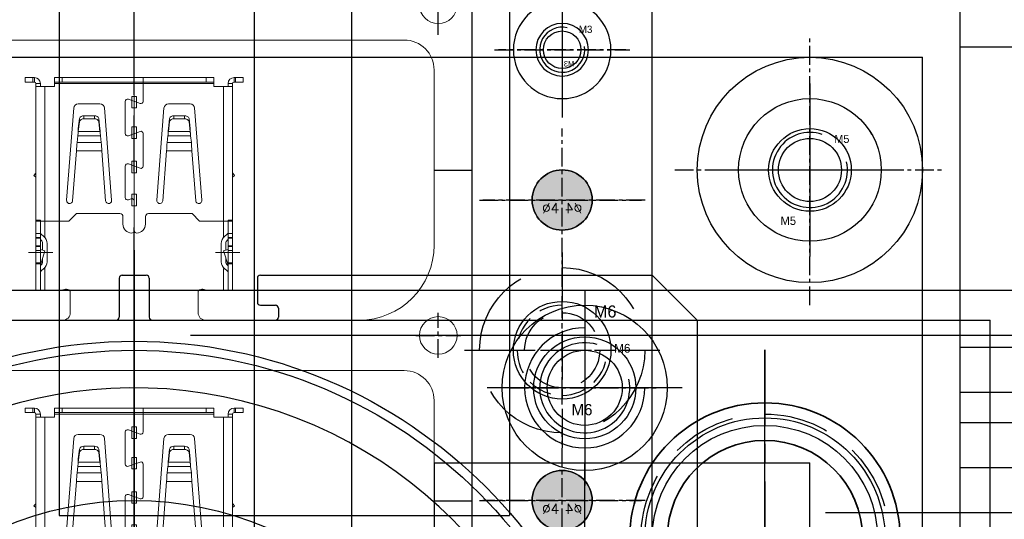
# Model space of a CAD drawing. Header units: millimetres. Extents: x -1657 to 8845, y -11980 to 3013.
# Tile 155 of 256: x 740 to 806, y 707 to 740. Entities that reach past the tile are written whole.
import ezdxf

# ---------------------------------------------------------------- set-up
doc = ezdxf.new("R2010")
doc.units = ezdxf.units.MM
doc.linetypes.add('CENTER', pattern=[2, 1.25, -0.25, 0.25, -0.25])
doc.linetypes.add('DASHED', pattern=[0.75, 0.5, -0.25])
doc.layers.add('FMT', color=7, linetype='Continuous', lineweight=35)
for name, color, linetype in [('SHELL裁切气缸', 252, 'Continuous'), ('STD', 7, 'Continuous'), ('图层110', 146, 'Continuous'), ('图层111', 232, 'Continuous'), ('图层117', 23, 'Continuous'), ('图层118', 85, 'Continuous'), ('图层120', 150, 'Continuous'), ('图层121', 52, 'Continuous'), ('图层122', 210, 'Continuous'), ('图层123', 190, 'Continuous'), ('图层139', 137, 'Continuous'), ('图层151', 51, 'Continuous'), ('图层153', 91, 'Continuous'), ('图层154', 25, 'Continuous'), ('料盘', 247, 'Continuous'), ('方管2', 2, 'Continuous'), ('铁壳', 1, 'Continuous')]:
    doc.layers.add(name, color=color, linetype=linetype)
doc.styles.add('SIMPLEX', font='SIMPLEX')

# ---------------------------------------------------------------- blocks, each defined once
blk = doc.blocks.new('1E9B3')
at = {"layer": '铁壳', "ltscale": 0.625}
for p, q in [((-42.474, 0), (-39.948, 0)), ((0, 0), (2.526, 0)), ((-42.474, -22), (-39.948, -22)), ((0, -22), (2.526, -22))]:
    blk.add_line(p, q, dxfattribs=at)
at = {"layer": '铁壳', "linetype": 'Continuous', "lineweight": 20}
for p, q in [((-42.474, -22), (-42.474, 0)), ((0, 0), (0, -4.988)), ((-39.948, -4.988), (-39.948, 0)), ((2.526, -22), (2.526, 0)), ((-24.774, -7.988), (-15.174, -7.988)), ((-24.23, -8.132), (-24.23, -9.488)), ((-15.718, -9.488), (-15.718, -8.132)), ((-24.73, -9.988), (-34.948, -9.988)), ((-5, -9.988), (-15.218, -9.988)), ((-37.948, -13.34), (-2, -13.34)), ((-39.948, -22), (-39.948, -15.34)), ((0, -15.34), (0, -22))]:
    blk.add_line(p, q, dxfattribs=at)
at = {"layer": '铁壳', "color": 1, "linetype": 'CENTER'}
for p, q in [((-40.224, -12.5), (-40.224, -9.5)), ((0.276, -12.5), (0.276, -9.5)), ((-41.724, -11), (-38.724, -11)), ((-1.224, -11), (1.776, -11))]:
    blk.add_line(p, q, dxfattribs=at)
at = {"layer": '铁壳', "linetype": 'Continuous', "lineweight": 20}
for centre in [(-40.224, -11), (0.276, -11)]:
    blk.add_circle(centre, 1.25, dxfattribs=at)
for centre, radius, start, end in [((-34.948, -4.988), 5, 180, 270), ((-5, -4.988), 5, 270, 0), ((-24.774, -7.788), 0.2, 270, 293.06093), ((-24.48, -8.479), 0.551, 81.80643, 113.06093), ((-24.43, -8.132), 0.2, 0, 81.80643), ((-15.518, -8.132), 0.2, 98.19357, 180), ((-15.468, -8.479), 0.551, 66.93907, 98.19357), ((-15.174, -7.788), 0.2, 246.93907, 270), ((-24.73, -9.488), 0.5, 270, 0), ((-15.218, -9.488), 0.5, 180, 270), ((-37.948, -15.34), 2, 90, 180), ((-2, -15.34), 2, 0, 90)]:
    blk.add_arc(centre, radius, start, end, dxfattribs=at)
blk = doc.blocks.new('1B877')
at = {"layer": '铁壳', "lineweight": 9, "ltscale": 0.03}
for p, q in [((-0.591, 6.715), (-0.591, -9.356)), ((-6, -5.756), (-7.634, -5.756)), ((4.818, -5.756), (6.452, -5.756))]:
    blk.add_line(p, q, dxfattribs=at)
at = {"layer": '铁壳', "linetype": 'Continuous', "lineweight": 15}
for p, q in [((-7.841, 5.594), (-7.841, 5.894)), ((-7.841, 5.894), (-7.341, 5.894)), ((-7.341, 5.594), (-7.841, 5.594)), ((-7.341, 5.894), (-7.341, 5.594)), ((-7.241, 5.894), (-7.341, 5.894)), ((-7.241, 5.594), (-7.341, 5.594)), ((-7.241, 5.894), (-7.241, 5.594)), ((-6.841, 5.494), (-7.141, 5.494)), ((-7.141, 5.294), (-7.141, 5.494)), ((-6.541, 5.294), (-7.141, 5.294)), ((-7.141, -3.606), (-7.141, 5.294)), ((-6.841, 5.294), (-6.841, 5.494)), ((-6.541, 5.294), (-6.541, -3.656)), ((-6.541, 5.294), (-5.891, 5.294)), ((-5.891, 5.594), (-5.891, 5.894)), ((-5.891, 5.894), (-5.391, 5.894)), ((-5.891, 5.594), (-0.204, 5.594)), ((-5.391, 5.594), (-5.891, 5.594)), ((-5.891, 5.594), (-5.891, 5.494)), ((-5.891, 5.494), (-0.204, 5.494)), ((-5.891, 5.294), (-5.891, 5.494)), ((-5.391, 5.894), (-5.391, 5.594)), ((-5.391, 5.894), (-0.204, 5.894)), ((-5.391, 5.594), (-0.204, 5.594)), ((4.209, 5.894), (-0.184, 5.894)), ((4.209, 5.594), (-0.184, 5.594)), ((4.709, 5.594), (-0.184, 5.594)), ((4.709, 5.494), (-0.184, 5.494)), ((0, 4.306), (0, 5.894)), ((4.209, 5.594), (4.209, 5.894)), ((4.209, 5.894), (4.709, 5.894)), ((4.709, 5.594), (4.209, 5.594)), ((4.709, 5.894), (4.709, 5.594)), ((4.709, 5.594), (4.709, 5.494)), ((4.709, 5.494), (4.709, 5.294)), ((4.709, 5.294), (5.359, 5.294)), ((5.359, -3.656), (5.359, 5.294)), ((5.959, 5.294), (5.359, 5.294)), ((5.659, 5.494), (5.959, 5.494)), ((5.659, 5.494), (5.659, 5.294)), ((5.959, 5.494), (5.959, 5.294)), ((5.959, 5.294), (5.959, -3.606)), ((6.059, 5.894), (6.059, 5.594)), ((6.059, 5.894), (6.159, 5.894)), ((6.059, 5.594), (6.159, 5.594)), ((6.159, 5.594), (6.159, 5.894)), ((6.159, 5.894), (6.659, 5.894)), ((6.659, 5.594), (6.159, 5.594)), ((6.659, 5.894), (6.659, 5.594)), ((-2.869, 4.144), (-4.314, 4.144)), ((-1.182, 2.164), (-1.182, 4.308)), ((-0.201, 4.165), (-0.981, 4.449)), ((1.686, 4.144), (3.131, 4.144)), ((-4.613, 3.868), (-5.089, -2.275)), ((-3.943, 3.355), (-3.943, 3.143)), ((-3.943, 3.355), (-3.239, 3.355)), ((-3.239, 3.355), (-3.239, 3.143)), ((-2.094, -2.275), (-2.57, 3.868)), ((0.911, -2.275), (1.387, 3.868)), ((2.057, 3.355), (2.057, 3.143)), ((2.761, 3.355), (2.057, 3.355)), ((2.761, 3.355), (2.761, 3.143)), ((3.43, 3.868), (3.906, -2.275)), ((-4.313, 2.512), (-4.242, 3.159)), ((-4.313, 2.3), (-4.242, 2.947)), ((-4.242, 3.159), (-4.242, 2.947)), ((-3.943, 3.143), (-3.239, 3.143)), ((-2.94, 3.159), (-2.94, 2.947)), ((-2.94, 3.159), (-2.869, 2.512)), ((-2.94, 2.947), (-2.869, 2.3)), ((1.758, 3.159), (1.687, 2.512)), ((1.758, 2.947), (1.687, 2.3)), ((1.758, 3.159), (1.758, 2.947)), ((2.761, 3.143), (2.057, 3.143)), ((3.06, 3.159), (3.06, 2.947)), ((3.131, 2.512), (3.06, 3.159)), ((3.131, 2.3), (3.06, 2.947)), ((-4.397, 1.578), (-4.349, 2.017)), ((-2.834, 2.017), (-4.349, 2.017)), ((-4.313, 2.3), (-4.313, 2.512)), ((-2.869, 2.3), (-4.313, 2.3)), ((-2.869, 2.512), (-2.869, 2.3)), ((-2.834, 2.017), (-2.786, 1.578)), ((-0.201, 2.307), (-0.981, 2.023)), ((0, 0), (0, 2.166)), ((1.651, 2.017), (1.603, 1.578)), ((3.166, 2.017), (1.651, 2.017)), ((1.687, 2.512), (1.687, 2.3)), ((3.131, 2.3), (1.687, 2.3)), ((3.131, 2.3), (3.131, 2.512)), ((3.214, 1.578), (3.166, 2.017)), ((-4.397, 1.578), (-2.786, 1.578)), ((1.603, 1.578), (3.214, 1.578)), ((-4.69, -2.306), (-4.433, 1.013)), ((-4.433, 1.013), (-2.75, 1.013)), ((-2.75, 1.013), (-2.492, -2.306)), ((1.567, 1.013), (1.31, -2.306)), ((1.567, 1.013), (3.25, 1.013)), ((3.508, -2.306), (3.25, 1.013)), ((-1.182, 0.002), (-1.182, -2.1)), ((-0.981, 0.143), (-0.201, -0.141)), ((-7.267, -0.619), (-7.151, -0.48)), ((-7.141, -0.725), (-7.267, -0.619)), ((-7.151, -0.48), (-7.141, -0.469)), ((-7.141, -0.488), (-7.151, -0.48)), ((5.968, -0.48), (5.959, -0.469)), ((5.959, -0.488), (5.968, -0.48)), ((5.959, -0.725), (6.085, -0.619)), ((6.085, -0.619), (5.968, -0.48)), ((-0.981, -2.241), (-0.792, -2.173)), ((-0.591, -2.314), (-0.591, -4.285)), ((-4.941, -3.656), (-4.441, -3.156)), ((-1.541, -3.156), (-4.441, -3.156)), ((3.259, -3.156), (0.359, -3.156)), ((3.259, -3.156), (3.759, -3.656)), ((-6.841, -3.606), (-7.141, -3.606)), ((-7.141, -3.606), (-7.141, -3.673)), ((-6.841, -3.673), (-7.141, -3.673)), ((-7.141, -3.673), (-7.141, -4.489)), ((-6.841, -3.606), (-6.841, -3.673)), ((-6.841, -3.656), (-6.541, -3.656)), ((-6.841, -3.673), (-6.841, -4.489)), ((-4.941, -3.656), (-6.541, -3.656)), ((-6.541, -4.749), (-6.541, -3.656)), ((-1.341, -3.856), (-1.341, -3.356)), ((0.159, -3.356), (0.159, -3.856)), ((5.359, -3.656), (3.759, -3.656)), ((5.359, -3.656), (5.659, -3.656)), ((5.359, -3.656), (5.359, -4.698)), ((5.959, -3.606), (5.659, -3.606)), ((5.659, -3.606), (5.659, -3.673)), ((5.659, -3.673), (5.959, -3.673)), ((5.659, -3.673), (5.659, -4.489)), ((5.959, -3.606), (5.959, -3.673)), ((5.959, -3.673), (5.959, -4.489)), ((-6.841, -4.489), (-7.141, -4.489)), ((-7.141, -4.489), (-7.141, -4.756)), ((-6.841, -4.489), (-6.841, -4.756)), ((-6.784, -4.536), (-6.606, -4.686)), ((5.602, -4.536), (5.423, -4.686)), ((5.659, -4.489), (5.659, -4.756)), ((5.659, -4.489), (5.959, -4.489)), ((5.959, -4.489), (5.959, -4.756)), ((-6.841, -4.756), (-7.141, -4.756)), ((-7.141, -4.806), (-7.141, -4.756)), ((-6.841, -4.806), (-7.141, -4.806)), ((-7.141, -5.306), (-7.141, -4.806)), ((-6.841, -4.806), (-6.841, -4.756)), ((-6.841, -5.306), (-6.841, -4.806)), ((-6.841, -4.88), (-6.798, -4.916)), ((-6.691, -5.146), (-6.691, -5.599)), ((-6.391, -5.146), (-6.391, -6.366)), ((5.209, -5.146), (5.209, -6.366)), ((5.509, -5.146), (5.509, -5.599)), ((5.659, -4.88), (5.616, -4.916)), ((5.659, -4.806), (5.659, -4.756)), ((5.659, -4.756), (5.959, -4.756)), ((5.659, -5.306), (5.659, -4.806)), ((5.659, -4.806), (5.959, -4.806)), ((5.959, -4.806), (5.959, -4.756)), ((5.959, -5.306), (5.959, -4.806)), ((-6.841, -5.306), (-7.141, -5.306)), ((-7.141, -5.356), (-7.141, -5.306)), ((-6.841, -5.356), (-7.141, -5.356)), ((-7.141, -5.356), (-7.141, -5.622)), ((-6.841, -5.622), (-7.141, -5.622)), ((-7.141, -5.622), (-7.141, -6.439)), ((-6.841, -5.356), (-6.841, -5.306)), ((-6.841, -5.356), (-6.841, -5.622)), ((-6.841, -5.588), (-6.831, -5.556)), ((-6.841, -5.622), (-6.841, -6.439)), ((-6.841, -6.601), (-6.545, -5.644)), ((-6.545, -5.644), (-6.831, -5.556)), ((5.362, -5.644), (5.649, -5.556)), ((5.659, -6.601), (5.362, -5.644)), ((5.659, -5.588), (5.649, -5.556)), ((5.659, -5.356), (5.659, -5.306)), ((5.659, -5.306), (5.959, -5.306)), ((5.659, -5.356), (5.659, -5.622)), ((5.659, -5.356), (5.959, -5.356)), ((5.659, -5.622), (5.659, -6.439)), ((5.659, -5.622), (5.959, -5.622)), ((5.959, -5.356), (5.959, -5.306)), ((5.959, -5.356), (5.959, -5.622)), ((5.959, -5.622), (5.959, -6.439)), ((-6.841, -6.439), (-7.141, -6.439)), ((-7.141, -6.439), (-7.141, -6.506)), ((-7.141, -6.506), (-6.841, -6.506)), ((-7.141, -6.506), (-7.141, -8.256)), ((-6.841, -6.439), (-6.841, -6.506)), ((-6.841, -6.506), (-6.841, -8.256)), ((-6.691, -6.117), (-6.691, -6.366)), ((5.509, -6.117), (5.509, -6.366)), ((5.659, -6.439), (5.659, -6.506)), ((5.659, -6.439), (5.959, -6.439)), ((5.959, -6.506), (5.659, -6.506)), ((5.659, -6.506), (5.659, -8.256)), ((5.959, -6.439), (5.959, -6.506)), ((5.959, -6.506), (5.959, -8.256)), ((-6.841, -6.631), (-6.798, -6.596)), ((-6.784, -6.975), (-6.606, -6.825)), ((-6.541, -8.256), (-6.541, -6.763)), ((5.359, -6.813), (5.359, -8.256)), ((5.602, -6.975), (5.423, -6.825)), ((5.659, -6.631), (5.616, -6.596)), ((-6.841, -8.256), (-7.141, -8.256)), ((-6.541, -8.256), (-6.841, -8.256)), ((5.359, -8.256), (-6.541, -8.256)), ((5.659, -8.256), (5.359, -8.256)), ((5.659, -8.256), (5.959, -8.256))]:
    blk.add_line(p, q, dxfattribs=at)
for points in [[(-0.74, 3.876), (-0.74, 4.639), (-0.442, 4.639), (-0.442, 3.876)], [(-0.74, 1.842), (-0.74, 2.604), (-0.442, 2.604), (-0.442, 1.842)], [(-0.74, 0.324), (-0.74, -0.439), (-0.442, -0.439), (-0.442, 0.324)], [(-0.74, -1.87), (-0.74, -2.633), (-0.442, -2.633), (-0.442, -1.87)]]:
    blk.add_lwpolyline(points, close=True, dxfattribs=at)
at = {"layer": '铁壳', "linetype": 'Continuous', "lineweight": 15, "flags": 128}
for points in [[(-4.349, 2.017), (-4.34, 2.082), (-4.331, 2.159), (-4.322, 2.235), (-4.313, 2.3)], [(-4.331, 2.159), (-4.322, 2.35), (-4.313, 2.512)], [(-2.869, 2.512), (-2.86, 2.35), (-2.851, 2.159)], [(-2.869, 2.3), (-2.86, 2.235), (-2.851, 2.159), (-2.843, 2.082), (-2.834, 2.017)], [(1.651, 2.017), (1.66, 2.082), (1.669, 2.159), (1.678, 2.235), (1.687, 2.3)], [(1.669, 2.159), (1.678, 2.35), (1.687, 2.512)], [(3.131, 2.512), (3.14, 2.35), (3.149, 2.159)], [(3.131, 2.3), (3.14, 2.235), (3.149, 2.159), (3.157, 2.082), (3.166, 2.017)]]:
    blk.add_lwpolyline(points, dxfattribs=at)
at = {"layer": '铁壳', "linetype": 'Continuous', "lineweight": 15}
for centre, radius, start, end in [((-7.241, 5.494), 0.4, 0, 90), ((-7.241, 5.494), 0.1, 0, 90), ((6.059, 5.494), 0.4, 90, 180), ((6.059, 5.494), 0.1, 90, 180), ((-4.314, 3.844), 0.3, 90, 175.56733), ((-2.869, 3.844), 0.3, 4.43267, 90), ((-1.032, 4.308), 0.15, 70, 180), ((-0.15, 4.306), 0.15, 250, 0), ((1.686, 3.844), 0.3, 90, 175.56733), ((3.131, 3.844), 0.3, 4.43267, 90), ((-3.977, 3.08), 0.277, 83.07168, 163.33089), ((-3.206, 3.08), 0.277, 16.66911, 96.92832), ((2.023, 3.08), 0.277, 83.07168, 163.33089), ((2.794, 3.08), 0.277, 16.66911, 96.92832), ((-3.977, 2.868), 0.277, 83.07168, 163.33089), ((-3.206, 2.868), 0.277, 16.66911, 96.92832), ((2.023, 2.868), 0.277, 83.07168, 163.33089), ((2.794, 2.868), 0.277, 16.66911, 96.92832), ((-1.032, 2.164), 0.15, 180, 290), ((-0.15, 2.166), 0.15, 0, 110), ((22.541, -0.416), 27.012, 175.7654, 176.96774), ((-29.723, -0.416), 27.012, 3.03226, 4.2346), ((28.541, -0.416), 27.012, 175.7654, 176.96774), ((-23.723, -0.416), 27.012, 3.03226, 4.2346), ((-1.032, 0.002), 0.15, 70, 180), ((-0.15, 0), 0.15, 250, 0), ((-4.889, -2.29), 0.2, 175.56733, 355.56733), ((-2.293, -2.29), 0.2, 184.43267, 4.43267), ((-1.032, -2.1), 0.15, 180, 290), ((-0.741, -2.314), 0.15, 360, 110), ((1.111, -2.29), 0.2, 175.56733, 355.56733), ((3.707, -2.29), 0.2, 184.43267, 4.43267), ((-1.541, -3.356), 0.2, 0, 90), ((0.359, -3.356), 0.2, 90, 180), ((-0.741, -3.856), 0.6, 180, 268.72666), ((-0.441, -3.856), 0.6, 271.27334, 0), ((-6.591, -4.306), 0.3, 213.55731, 230), ((-0.751, -4.306), 0.15, 268.72666, 0), ((-0.431, -4.306), 0.15, 180, 271.27334), ((5.409, -4.306), 0.3, 310, 326.44269), ((-6.991, -5.146), 0.3, 0, 50), ((-6.991, -5.146), 0.6, 0, 50), ((5.809, -5.146), 0.6, 130, 180), ((5.809, -5.146), 0.3, 130, 180), ((-6.991, -6.366), 0.3, 310, 0), ((-6.991, -6.366), 0.6, 310, 0), ((5.809, -6.366), 0.6, 180, 230), ((5.809, -6.366), 0.3, 180, 230), ((-6.591, -7.205), 0.3, 130, 146.44269), ((5.409, -7.205), 0.3, 33.55731, 50)]:
    blk.add_arc(centre, radius, start, end, dxfattribs=at)
blk = doc.blocks.new('1E9FF')
at = {"layer": '铁壳', "ltscale": 0.625}
for p in [(15.718, 128.918), (15.718, 106.918), (15.718, 84.918)]:
    blk.add_blockref('1E9B3', p, dxfattribs=at)
at = {"layer": '铁壳', "ltscale": 1.625}
for p in [(-3.665, 107.186), (-3.665, 85.186)]:
    blk.add_blockref('1B877', p, dxfattribs=at)
blk = doc.blocks.new('B7BA')
at = {"layer": 'STD', "color": 1, "linetype": 'CENTER'}
for p, q in [((0, 0), (0, 19.2)), ((-9.6, 9.6), (9.6, 9.6))]:
    blk.add_line(p, q, dxfattribs=at)
at = {"layer": 'STD', "ltscale": 4.5}
for radius in [8, 6.5]:
    blk.add_circle((0, 9.6), radius, dxfattribs=at)
at = {"layer": 'STD', "ltscale": 4, "insert": (-5.679, 8.398), "char_height": 1.25, "width": 31.69688, "attachment_point": 1}
blk.add_mtext('SGPH13-120', dxfattribs=at)
blk = doc.blocks.new('B75F')
at = {"layer": 'FMT', "color": 1, "linetype": 'CENTER', "ltscale": 5.0112}
for p, q in [((0, 0), (0, 25.056)), ((-12.528, 12.528), (12.528, 12.528))]:
    blk.add_line(p, q, dxfattribs=at)
at = {"layer": 'FMT', "ltscale": 4.5}
for radius in [9, 6.5]:
    blk.add_circle((0, 12.528), radius, dxfattribs=at)
at = {"layer": 'FMT', "ltscale": 4.5, "insert": (-5.071, 10.451), "char_height": 1.25, "width": 12.56667, "attachment_point": 1}
blk.add_mtext('SGBL13-30', dxfattribs=at)
blk = doc.blocks.new('4w')
at = {"color": 1, "linetype": 'CENTER'}
for p, q in [((0, -5.772), (0, 4.766)), ((-5.516, 0), (5.274, 0))]:
    blk.add_line(p, q, dxfattribs=at)
at = {"const_width": 2}
for points in [[(0, 1, 0.414214), (-1, 0, 1)], [(0, -1, 0.414214), (1, 0, 1)]]:
    blk.add_lwpolyline(points, format="xyb", dxfattribs=at)
blk.add_circle((0, 0), 2)
at = {"style": 'SIMPLEX'}
blk.add_text('%%c4', height=0.6667, dxfattribs=at).set_placement((-1.335, -0.881))
blk = doc.blocks.new('3A')
at = {"color": 1, "linetype": 'CENTER'}
for p, q in [((0, 4.25), (0, -4.25)), ((-4.25, 0), (4.25, 0))]:
    blk.add_line(p, q, dxfattribs=at)
for radius in [3.25, 1.75]:
    blk.add_circle((0, 0), radius)
blk.add_text('M3', height=0.3706).set_placement((-0.802, -1.114))
blk = doc.blocks.new('3C')
at = {"color": 1, "linetype": 'CENTER'}
for p, q in [((0, 4.5), (0, -4.5)), ((-4.5, 0), (4.5, 0))]:
    blk.add_line(p, q, dxfattribs=at)
blk.add_circle((0, 0), 1.25)
at = {"color": 2, "linetype": 'Continuous'}
blk.add_arc((0, 0), 1.5, 77.28966, 8.58276, dxfattribs=at)
blk.add_text('M3', height=0.4838).set_placement((1.112, 1.118))
blk = doc.blocks.new('5A')
at = {"color": 1, "linetype": 'CENTER'}
for p, q in [((0, 5.75), (0, -5.75)), ((-5.75, 0), (5.75, 0))]:
    blk.add_line(p, q, dxfattribs=at)
for radius in [4.75, 2.75]:
    blk.add_circle((0, 0), radius)
blk.add_text('M5', height=0.56).set_placement((-1.965, -3.658))
blk = doc.blocks.new('5C')
at = {"color": 1, "linetype": 'CENTER'}
for p, q in [((0, 4.5), (0, -4.5)), ((-4.5, 0), (4.5, 0))]:
    blk.add_line(p, q, dxfattribs=at)
blk.add_circle((0, 0), 2.1)
at = {"color": 2, "linetype": 'Continuous'}
blk.add_arc((0, 0), 2.5, 70.7735, 12.49301, dxfattribs=at)
blk.add_text('M5', height=0.54).set_placement((1.623, 1.797))
blk = doc.blocks.new('5P1')
at = {"color": 1, "linetype": 'CENTER', "ltscale": 2.3}
for p, q in [((0, 5.75), (0, -5.75)), ((-5.75, 0), (5.75, 0))]:
    blk.add_line(p, q, dxfattribs=at)
at = {"color": 4, "linetype": 'DASHED', "ltscale": 9.943333}
blk.add_circle((0, 0), 4.75, dxfattribs=at)
at = {"ltscale": 3}
blk.add_circle((0, 0), 2.75, dxfattribs=at)
blk.add_text('M5', height=0.56).set_placement((-1.965, -3.658))
blk = doc.blocks.new('1FBEA')
at = {"layer": 'SHELL裁切气缸'}
for p, q in [((-35.961, 21.998), (-35.961, -56.335)), ((-36.761, 20.331), (-35.161, 20.331)), ((-27.561, 20.331), (-1.461, 20.331)), ((1.539, 17.331), (-1.461, 20.331)), ((-36.961, 20.131), (-36.961, 17.531)), ((-34.961, 20.131), (-34.961, 17.531)), ((-27.761, 20.131), (-27.761, 18.531)), ((-27.561, 18.331), (-26.561, 18.331)), ((-26.361, 18.131), (-26.361, 17.531)), ((-45.361, 17.331), (-37.161, 17.331)), ((-34.761, 17.331), (-26.561, 17.331)), ((1.539, 17.331), (1.539, 0.472))]:
    blk.add_line(p, q, dxfattribs=at)
at = {"layer": 'SHELL裁切气缸', "ltscale": 0.5}
for p, q in [((-5.961, 19.331), (-5.961, 6.331)), ((0.539, 12.831), (-12.461, 12.831))]:
    blk.add_line(p, q, dxfattribs=at)
at = {"layer": 'SHELL裁切气缸'}
for centre, radius in [((-5.961, 12.831), 5.5), ((-35.961, -17.169), 33.1), ((-5.961, 12.831), 3.4), ((-35.961, -17.169), 32.5)]:
    blk.add_circle(centre, radius, dxfattribs=at)
for centre, radius, start, end in [((-36.761, 20.131), 0.2, 90, 180), ((-35.161, 20.131), 0.2, 0, 90), ((-27.561, 20.131), 0.2, 90, 180), ((-27.561, 18.531), 0.2, 180, 270), ((-26.561, 18.131), 0.2, 0, 90), ((-37.161, 17.531), 0.2, 270, 0), ((-34.761, 17.531), 0.2, 180, 270), ((-26.561, 17.531), 0.2, 270, 0), ((-5.961, 12.831), 4, 90, 0), ((-35.961, -17.169), 30, 207.82448, 152.17552)]:
    blk.add_arc(centre, radius, start, end, dxfattribs=at)
blk = doc.blocks.new('6E')
at = {"color": 1, "linetype": 'CENTER', "ltscale": 1.44}
for p, q in [((0, -3.6), (0, 3.6)), ((-3.6, 0), (3.6, 0))]:
    blk.add_line(p, q, dxfattribs=at)
at = {"color": 4, "linetype": 'DASHED', "ltscale": 5.233333}
blk.add_circle((0, 0), 2.5, dxfattribs=at)
at = {"color": 4, "linetype": 'DASHED', "ltscale": 3.14}
blk.add_arc((0, 0), 3, 90, 0, dxfattribs=at)
blk.add_text('M6', height=0.8062).set_placement((2.113, 2.179))
blk = doc.blocks.new('6P1')
at = {"color": 1, "linetype": 'CENTER', "ltscale": 2.6}
for p, q in [((0, 6.5), (0, -6.5)), ((-6.5, 0), (6.5, 0))]:
    blk.add_line(p, q, dxfattribs=at)
at = {"color": 4, "linetype": 'DASHED', "ltscale": 11.513333}
blk.add_circle((0, 0), 5.5, dxfattribs=at)
blk.add_circle((0, 0), 3.25)
blk.add_text('M6', height=0.7505).set_placement((0.625, -4.327))
blk = doc.blocks.new('2A531')
at = {"layer": '方管2', "ltscale": 2.125}
blk.add_line((0, 3), (840, 3), dxfattribs=at)
at = {"layer": '方管2', "color": 4, "linetype": 'DASHED', "ltscale": 280}
blk.add_line((0, 0), (840, 0), dxfattribs=at)
blk = doc.blocks.new('6C')
at = {"color": 1, "linetype": 'CENTER'}
for p, q in [((0, 5), (0, -5)), ((-5, 0), (5, 0))]:
    blk.add_line(p, q, dxfattribs=at)
blk.add_circle((0, 0), 2.5)
at = {"color": 2, "linetype": 'Continuous'}
blk.add_arc((0, 0), 3, 73.93592, 10.95528, dxfattribs=at)
blk.add_text('M6', height=0.5859).set_placement((1.961, 2.337))

msp = doc.modelspace()

# ---------------------------------------------------------------- linework, layer by layer
at = {"layer": '图层110', "color": 1, "linetype": 'CENTER', "ltscale": 14.9176}
msp.add_line((747.7598, 648.2928), (747.7598, 748.5808), dxfattribs=at)
at = {"layer": '图层110', "ltscale": 0.625}
for p, q in [((755.7598, 743.4368), (755.7598, 691.7368)), ((770.2598, 691.7368), (770.2598, 743.4368)), ((802.7598, 653.4368), (802.7598, 743.4368))]:
    msp.add_line(p, q, dxfattribs=at)
at = {"layer": '图层110', "color": 1, "linetype": 'CENTER'}
for p, q in [((792.7598, 721.4368), (792.7598, 739.4368)), ((783.7598, 730.4368), (801.7598, 730.4368)), ((789.7598, 696.0368), (789.7598, 715.8368))]:
    msp.add_line(p, q, dxfattribs=at)
at = {"layer": '图层110'}
msp.add_circle((792.7598, 730.4368), 7.5, dxfattribs=at)
at = {"layer": '图层110', "color": 4, "linetype": 'DASHED', "ltscale": 8.635}
msp.add_circle((789.7598, 705.9368), 8.25, dxfattribs=at)
at = {"layer": '图层110', "ltscale": 0.625}
msp.add_circle((789.7598, 705.9368), 6.5, dxfattribs=at)
at = {"layer": '图层111', "color": 1, "linetype": 'CENTER', "ltscale": 15.08}
msp.add_line((747.7598, 646.2368), (747.7598, 725.6368), dxfattribs=at)
at = {"layer": '图层111', "ltscale": 4.125}
for p in [(690.7598, 720.4368), (804.7598, 651.4368)]:
    msp.add_line(p, (804.7598, 720.4368), dxfattribs=at)
at = {"layer": '图层111', "color": 1, "linetype": 'CENTER'}
msp.add_line((789.7598, 695.1368), (789.7598, 716.7368), dxfattribs=at)
at = {"layer": '图层111', "ltscale": 4.125}
msp.add_circle((789.7598, 705.9368), 9, dxfattribs=at)
at = {"layer": '图层117', "ltscale": 2}
for p, q in [((762.2598, 665.4368), (762.2598, 743.4368)), ((782.2598, 665.4368), (782.2598, 743.4368))]:
    msp.add_line(p, q, dxfattribs=at)
at = {"layer": '图层118', "color": 1, "linetype": 'CENTER', "ltscale": 23.2}
for p, q in [((747.7598, 735.4368), (747.7598, 861.4368)), ((768.0098, 739.4368), (768.0098, 857.4368))]:
    msp.add_line(p, q, dxfattribs=at)
at = {"layer": '图层120'}
msp.add_line((802.7598, 698.1868), (802.7598, 853.4368), dxfattribs=at)
at = {"layer": '图层121', "ltscale": 3.75}
for p in [(695.2598, 737.9368), (800.2598, 633.9368)]:
    msp.add_line(p, (800.2598, 737.9368), dxfattribs=at)
at = {"layer": '图层121', "color": 1, "linetype": 'CENTER'}
msp.add_line((747.7598, 658.9368), (747.7598, 712.9368), dxfattribs=at)
at = {"layer": '图层121', "ltscale": 1.625}
msp.add_circle((747.7598, 685.9368), 22.5, dxfattribs=at)
at = {"layer": '图层122', "color": 1, "linetype": 'CENTER'}
for p, q in [((792.7598, 721.4368), (792.7598, 739.4368)), ((783.7598, 730.4368), (801.7598, 730.4368))]:
    msp.add_line(p, q, dxfattribs=at)
at = {"layer": '图层122', "ltscale": 3.75}
msp.add_circle((792.7598, 730.4368), 7.5, dxfattribs=at)
at = {"layer": '图层123', "color": 1, "linetype": 'CENTER', "ltscale": 16.008}
msp.add_line((747.7598, 645.9168), (747.7598, 725.9568), dxfattribs=at)
at = {"layer": '图层123', "ltscale": 3.75}
for p in [(690.7598, 720.4368), (804.7598, 651.4368)]:
    msp.add_line(p, (804.7598, 720.4368), dxfattribs=at)
at = {"layer": '图层123', "color": 1, "linetype": 'CENTER'}
msp.add_line((789.7598, 696.9368), (789.7598, 714.9368), dxfattribs=at)
at = {"layer": '图层123', "ltscale": 3.75}
msp.add_circle((789.7598, 705.9368), 7.5, dxfattribs=at)
at = {"layer": '图层139', "ltscale": 1.375}
for p, q in [((802.7598, 713.6368), (914.7598, 713.6368)), ((802.7598, 687.4368), (802.7598, 713.6368)), ((802.7598, 710.6368), (834.0771, 710.6368))]:
    msp.add_line(p, q, dxfattribs=at)
at = {"layer": '图层139', "color": 1, "linetype": 'CENTER', "ltscale": 25.984}
msp.add_line((793.7998, 707.6368), (923.7198, 707.6368), dxfattribs=at)
at = {"layer": '图层151', "ltscale": 1.5}
for p, q in [((802.7598, 738.6368), (914.7598, 738.6368)), ((802.7598, 641.4368), (802.7598, 738.6368)), ((802.7598, 718.6368), (914.7598, 718.6368)), ((802.7598, 713.6368), (914.7598, 713.6368))]:
    msp.add_line(p, q, dxfattribs=at)
at = {"layer": '图层151', "color": 4, "linetype": 'DASHED', "ltscale": 37.333333}
msp.add_line((802.7598, 715.6368), (914.7598, 715.6368), dxfattribs=at)
at = {"layer": '图层153', "ltscale": 3}
for p, q in [((767.7598, 660.9368), (767.7598, 710.9368)), ((767.7598, 710.9368), (792.7598, 710.9368)), ((777.7598, 660.9368), (777.7598, 710.9368)), ((792.7598, 660.9368), (792.7598, 710.9368))]:
    msp.add_line(p, q, dxfattribs=at)
at = {"layer": '图层154', "ltscale": 4.5}
for p, q in [((802.7598, 713.6368), (914.7598, 713.6368)), ((802.7598, 685.6368), (802.7598, 713.6368))]:
    msp.add_line(p, q, dxfattribs=at)
at = {"layer": '图层154', "color": 4, "linetype": 'DASHED', "ltscale": 18.666667}
msp.add_line((802.7598, 710.6368), (914.7598, 710.6368), dxfattribs=at)
at = {"layer": '图层154', "color": 1, "linetype": 'CENTER', "ltscale": 25.984}
msp.add_line((793.7998, 707.6368), (923.7198, 707.6368), dxfattribs=at)
at = {"layer": '料盘', "ltscale": 150}
for p, q in [((742.7598, 1307.4368), (742.7598, 707.4368)), ((772.7598, 1307.4368), (772.7598, 707.4368)), ((742.7598, 707.4368), (772.7598, 707.4368))]:
    msp.add_line(p, q, dxfattribs=at)

# ---------------------------------------------------------------- block references
at = {"layer": 'FMT', "ltscale": 4.5}
msp.add_blockref('B75F', (789.7598, 693.4088), dxfattribs=at)
at = {"layer": 'SHELL裁切气缸', "ltscale": 1.625}
msp.add_blockref('1FBEA', (783.7209, 703.1055), dxfattribs=at)
at = {"layer": 'STD', "ltscale": 4}
msp.add_blockref('B7BA', (789.7598, 696.3368), dxfattribs=at)
at = {"layer": '图层110', "ltscale": 0.75}
for name, p in [('3C', (776.2598, 738.4368)), ('4w', (776.2598, 728.4368)), ('4w', (776.2598, 708.4368))]:
    msp.add_blockref(name, p, dxfattribs=at)
at = {"layer": '图层110', "ltscale": 5}
msp.add_blockref('6E', (776.2598, 718.4368), dxfattribs=at)
at = {"layer": '图层117', "ltscale": 2, "xscale": -1}
for name, p in [('3A', (776.2598, 738.4368)), ('4w', (776.2598, 728.4368)), ('4w', (776.2598, 708.4368))]:
    msp.add_blockref(name, p, dxfattribs=at)
at = {"layer": '图层120', "ltscale": 3.75}
msp.add_blockref('5P1', (792.7598, 730.4368), dxfattribs=at)
at = {"layer": '图层120', "ltscale": 5}
msp.add_blockref('6P1', (776.2598, 718.4368), dxfattribs=at)
at = {"layer": '图层121', "ltscale": 3.75}
msp.add_blockref('5A', (792.7598, 730.4368), dxfattribs=at)
at = {"layer": '图层121', "ltscale": 0.875}
msp.add_blockref('6C', (777.7598, 715.9368), dxfattribs=at)
at = {"layer": '图层122', "ltscale": 3.75}
msp.add_blockref('5C', (792.7598, 730.4368), dxfattribs=at)
at = {"layer": '方管2', "ltscale": 2.125}
msp.add_blockref('2A531', (121.5098, 719.4368), dxfattribs=at)
at = {"layer": '铁壳', "ltscale": 0.625}
msp.add_blockref('1E9FF', (752.0161, 623.5069), dxfattribs=at)

doc.saveas('drawing.dxf')
